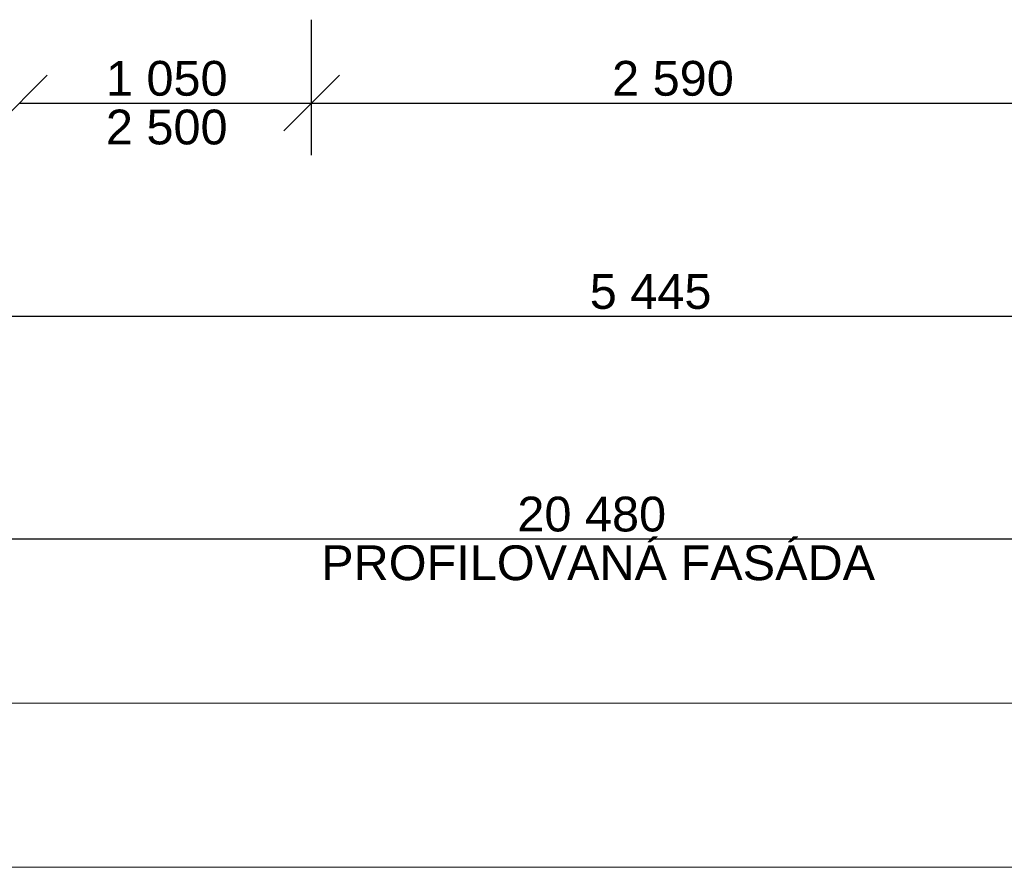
# Model space of a CAD drawing. Header units: millimetres. Extents: x -28017 to 3863, y -4271 to 20239.
# Tile 57 of 243: x -12450 to -8914, y -4131 to -1084. Entities that reach past the tile are written whole.
import ezdxf

# ---------------------------------------------------------------- set-up
doc = ezdxf.new("R2010")
doc.units = ezdxf.units.MM
doc.header["$MEASUREMENT"] = 0
doc.layers.add('5._POHLED ZÁPADNÍ_2_Kóty - SP', color=7, linetype='Continuous')
doc.layers.add('5._POHLED ZÁPADNÍ_2_Nové_Kóty - SP', color=7, linetype='Continuous')
doc.styles.add('GENEROVANÝ_STYL_2', font='txt')

msp = doc.modelspace()

# ---------------------------------------------------------------- linework, layer by layer
at = {"layer": '5._POHLED ZÁPADNÍ_2_Kóty - SP', "color": 154, "linetype": 'Continuous', "lineweight": 13}
for p, q in [((-15991.4, -3540.5), (-321.7, -3540.5)), ((-26887.2, -4130.6), (-321.7, -4130.6))]:
    msp.add_line(p, q, dxfattribs=at)
at = {"layer": '5._POHLED ZÁPADNÍ_2_Nové_Kóty - SP', "color": 1, "linetype": 'Continuous', "lineweight": 25}
for p, q in [((-11401.7, -1571.9), (-11401.7, -1084.4)), ((-12351.7, -1284.4), (-12551.7, -1484.4)), ((-11301.7, -1284.4), (-11501.7, -1484.4)), ((-12451.7, -1384.4), (-11401.7, -1384.4)), ((-11401.7, -1384.4), (-8811.2, -1384.4)), ((-12911.7, -2150.4), (-7466.4, -2150.4)), ((-20641.6, -2950.4), (-161.7, -2950.4))]:
    msp.add_line(p, q, dxfattribs=at)

# ---------------------------------------------------------------- texts
at = {"layer": '5._POHLED ZÁPADNÍ_2_Kóty - SP', "color": 1, "linetype": 'Continuous', "lineweight": 25, "char_height": 125, "attachment_point": 7, "style": 'GENEROVANÝ_STYL_2'}
for s, insert, width in [('\\A1;{\\pql;\\fArial|b0|i0|c0|p38;1\xa0050}', (-12140.4, -1359.4), 427.429), ('\\A1;{\\pql;\\fArial|b0|i0|c0|p38;2\xa0590}', (-10322.6, -1359.4), 427.429), ('\\A1;{\\pql;\\fArial|b0|i0|c0|p38;2 500}', (-12140.4, -1534.4), 427.429), ('\\A1;{\\pql;\\fArial|b0|i0|c0|p38;5\xa0445}', (-10402.8, -2125.4), 427.429), ('\\A1;{\\pql;\\fArial|b0|i0|c0|p38;20\xa0480}', (-10662.8, -2925.4), 522.286), ('\\A1;{\\pql;\\fArial|b0|i0|c0|p38;PROFILOVANÁ FASÁDA}', (-11367.3, -3100.4), 1931.438)]:
    msp.add_mtext(s, dxfattribs=dict(at, insert=insert, width=width))

doc.saveas('drawing.dxf')
